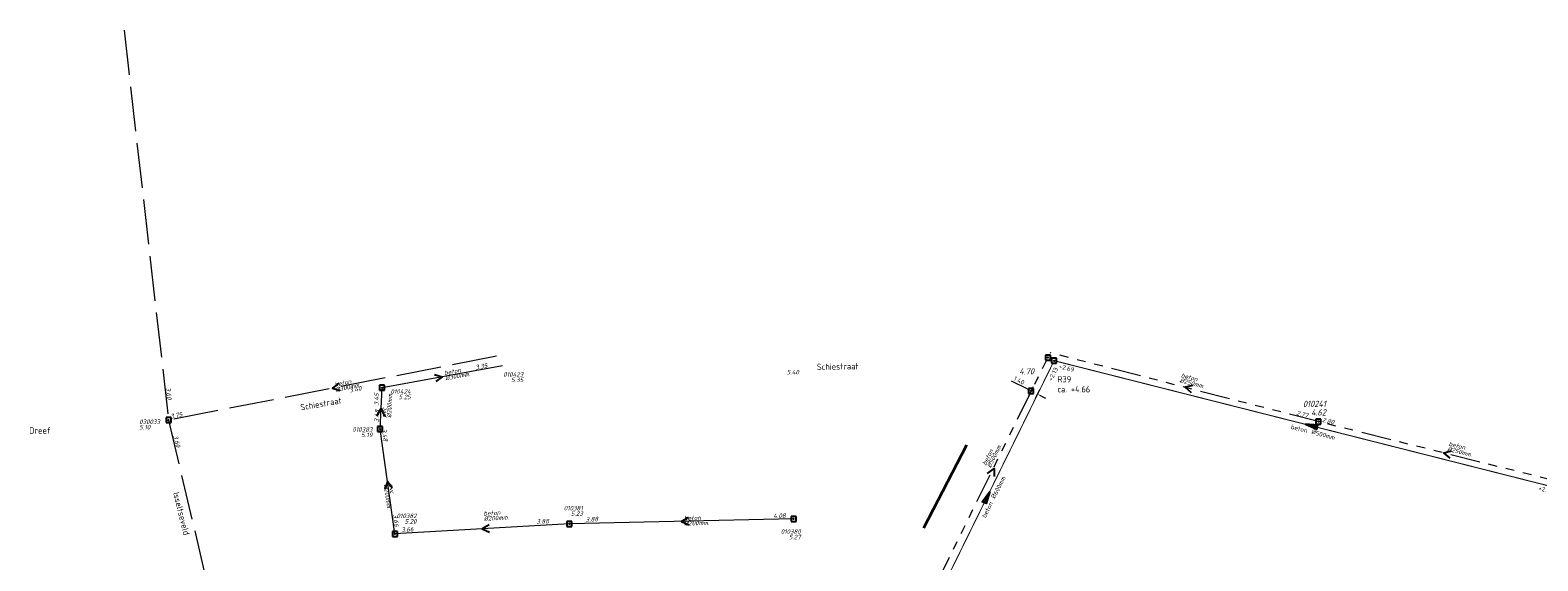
# Model space of a CAD drawing. Header units: metres. Extents: x 151924 to 154502, y 462248 to 463878.
# Tile 8 of 31: x 152953 to 153255, y 463723 to 463829. Entities that reach past the tile are written whole.
import ezdxf
from ezdxf.enums import TextEntityAlignment as Align
from ezdxf.lldxf.tags import DXFTag

# ---------------------------------------------------------------- set-up
doc = ezdxf.new("R2010")
doc.units = ezdxf.units.M
doc.header["$PDMODE"] = 64
doc.header["$PDSIZE"] = 1
for name, pattern in [('RI-GWA-SO', [18.45, 6, -1.8, 1.75, -1.8, 1.75, -1.8, 1.75, -1.8]), ('RI-HWA_BETON-SO', [11.4, 9, -2.4]), ('RI-ITR_BETON-SO', [11.4, 9, -2.4])]:
    doc.linetypes.add(name, pattern=pattern)
doc.layers.get('0').update_dxf_attribs({"linetype": 'CONTINUOUS'})
for name, color, linetype, lineweight in [('B-OI-RI-GWA-MATERIAAL-T18', 11, 'CONTINUOUS', 18), ('B-OI-RI-GWA-PUTDEKSELHOOGTE-T25', 11, 'CONTINUOUS', 25), ('B-OI-RI-GWA_BOB-T18', 11, 'CONTINUOUS', 18), ('B-OI-RI-GWA_DIAMETER-T18', 11, 'CONTINUOUS', 18), ('B-OI-RI-GWA_PUTNUMMER-T25', 11, 'CONTINUOUS', 18), ('B-OI-RI-GWA_RIOOLPUT-S', 11, 'CONTINUOUS', 25), ('B-OI-RI-GWA_TRANSPORTLEIDING_BETON_250-G', 11, 'RI-GWA-SO', 18), ('B-OI-RI-GWA_TRANSPORTLEIDING_BETON_500-G', 11, 'RI-GWA-SO', 18), ('B-OI-RI-HWA-BOB-T18', 151, 'CONTINUOUS', 18), ('B-OI-RI-HWA-MATERIAAL-T18', 151, 'CONTINUOUS', 18), ('B-OI-RI-HWA-PUTDEKSELHOOGTE-T25', 151, 'CONTINUOUS', 25), ('B-OI-RI-HWA_DIAMETER-T18', 151, 'CONTINUOUS', 18), ('B-OI-RI-HWA_PUTNUMMER-T25', 151, 'CONTINUOUS', 25), ('B-OI-RI-HWA_RIOOLPUT-S', 151, 'CONTINUOUS', 25), ('B-OI-RI-HWA_TRANSPORTLEIDING_BETON_300-G', 151, 'RI-ITR_BETON-SO', 18), ('B-OI-RI-STROOMRICHTING-S', 252, 'CONTINUOUS', 25), ('B-OI-RI-VWA-BOB-T18', 34, 'CONTINUOUS', 18), ('B-OI-RI-VWA-DIAMETER-T18', 34, 'CONTINUOUS', 18), ('B-OI-RI-VWA-MATERIAAL-T18', 34, 'CONTINUOUS', 18), ('B-OI-RI-VWA-PUTDEKSELHOOGTE-T25', 34, 'CONTINUOUS', 25), ('B-OI-RI-VWA_PUTNUMMER-T25', 34, 'CONTINUOUS', 25), ('B-OI-RI-VWA_RIOOLPUT-S', 34, 'CONTINUOUS', 25), ('B-OI-RI-VWA_TRANSPORTLEIDING_BETON_200-G', 34, 'RI-VWA_BETON200', 18), ('B-OI-RI-VWA_TRANSPORTLEIDING_BETON_300-G', 34, 'RI-VWA_BETON300', 18), ('B-OI-RI-VWA_TRANSPORTLEIDING_PVC_200-G', 34, 'RI-VWA_PVC200', 18), ('B-RO-OG-TOPOGRAFIE-T18', 2, 'CONTINUOUS', 18), ('N-OI-RI-HWA_PUTDEKSELHOOGTE-T25', 154, 'CONTINUOUS', 25), ('N-OI-RI-HWA_PUTNUMMER-T25', 154, 'CONTINUOUS', 18), ('N-OI-RI-HWA_RIOOLLEIDING_BETON_500-G', 154, 'RI-HWA_BETON-SO', 35), ('N-OI-RI-HWA_RIOOLLEIDING_BETON_600-G', 154, 'RI-HWA_BETON-SO', 35), ('N-OI-RI-HWA_STROOMRICHTING-S', 154, 'CONTINUOUS', 25), ('N-OI-RI-M', 1, 'CONTINUOUS', 18), ('N-RO-KG-GRENS_WERK-G', 7, 'XX-WERKGRENS', 35)]:
    doc.layers.add(name, color=color, linetype=linetype, lineweight=lineweight)
doc.layers.get('0').freeze()
doc.styles.add('NLCS-ISO', font='NLCS-ISO.ttf')
doc.styles.add('NLCS-ISO-M200-T18', font='NLCS-ISO.ttf', dxfattribs={"height": 0.36})
doc.styles.add('NLCS-ISO-M500-T18', font='NLCS-ISO.ttf', dxfattribs={"height": 0.9})
doc.styles.add('NLCS-ISO-M500-T18_CURSIEF', font='NLCS-ISO.ttf', dxfattribs={"oblique": 15, "height": 0.9})
doc.styles.add('NLCS-ISO-M500-T25', font='NLCS-ISO.ttf', dxfattribs={"height": 1.25})
doc.styles.add('NLCS-ISO-M500-T25_CURSIEF', font='NLCS-ISO.ttf', dxfattribs={"oblique": 15, "height": 1.25})
tags = doc.linetypes.add('RI-VWA_BETON200', pattern='A,7.8,-0.6,["Beton 200",Standard,S=1.2,R=0,X=0,Y=-0.45],-9.56,6.5,-0.92,["Beton 200",Standard,S=1.2,R=0,X=0,Y=-0.45],-9.37,7.8', length=42.55).pattern_tags.tags
tags[19] = DXFTag(74, 10)
tags[6] = DXFTag(74, 10)
tags = doc.linetypes.add('RI-VWA_BETON300', pattern='A,7.8,-0.6,["Beton 300",Standard,S=1.2,R=0,X=0,Y=-0.45],-9.56,6.5,-0.92,["Beton 300",Standard,S=1.2,R=0,X=0,Y=-0.45],-9.37,7.8', length=42.55).pattern_tags.tags
tags[19] = DXFTag(74, 10)
tags[6] = DXFTag(74, 10)
tags = doc.linetypes.add('RI-VWA_PVC200', pattern='A,7.8,-1,["PVC 200",Standard,S=1.2,R=0,X=0,Y=-0.45],-9.17,6.5,-1.33,["PVC 200",Standard,S=1.2,R=0,X=0,Y=-0.45],-9,7.8', length=42.6).pattern_tags.tags
tags[19] = DXFTag(74, 10)
tags[6] = DXFTag(74, 10)
doc.linetypes.add('XX-WERKGRENS', pattern='A,0,[137,NLCS.SHX,S=0.1,R=0,X=-1.1,Y=-1.35],-6', length=6)
doc.dimstyles.new('NLCS-M500-T18-PIJL_L2_H2', dxfattribs={"dimscale": 0.5, "dimtxt": 2.5, "dimasz": 1.8, "dimexe": 2, "dimexo": 2, "dimgap": 0.7, "dimtad": 1, "dimzin": 0, "dimdsep": 46, "dimtxsty": 'NLCS-ISO-M500-T18', "dimcen": 0, "dimdle": 2, "dimclrd": 256, "dimclre": 256, "dimclrt": 256, "dimazin": 0, "dimtfac": 1, "dimtdec": 3, "dimtofl": 0, "dimtmove": 0, "dimatfit": 3, "dimfxl": 2, "dimfxlon": 1, "dimtfillclr": 256, "dimtolj": 1, "dimtzin": 0, "dimlwd": -1, "dimlwe": -1, "dimarcsym": 0})

# ---------------------------------------------------------------- blocks, each defined once
blk = doc.blocks.new('*U132')
at = {"ltscale": 0.1}
blk.add_hatch(color=256, dxfattribs=at).paths.add_polyline_path([(-2.5, 0), (2.5, -0.83), (2.5, 0.83)])
at = {"ltscale": 0.1, "flags": 128}
blk.add_lwpolyline([(-2.5, 0), (2.5, -0.83), (2.5, 0.83)], close=True, dxfattribs=at)
at = {"ltscale": 0.1, "insert": (2.43, -1.32), "char_height": 1.8, "attachment_point": 3, "style": 'NLCS-ISO'}
blk.add_mtext_dynamic_manual_height_columns('%%C', width=3.1412, gutter_width=1.8, heights=[0], dxfattribs=at)
at = {"ltscale": 0.1, "style": 'NLCS-ISO'}
blk.add_attdef('BOBL', text='', height=1.8, dxfattribs=at).set_placement((-97.76, -3.24), align=Align.BOTTOM_RIGHT)
blk.add_attdef('MAT', text='', height=1.8, rotation=360, dxfattribs=at).set_placement((-1, -3.84), align=Align.BOTTOM_RIGHT)
blk.add_attdef('JVA', text='', height=1.8, dxfattribs=at).set_placement((0, -1), align=Align.TOP_CENTER)
blk.add_attdef('DIA', text='', height=1.8, rotation=360, dxfattribs=at).set_placement((2.43, -3.84), align=Align.BOTTOM_LEFT)
blk.add_attdef('BOBR', text='', height=1.8, dxfattribs=at).set_placement((94.54, -3.24), align=Align.BOTTOM_LEFT)
blk = doc.blocks.new('*U133')
at = {"ltscale": 0.1}
blk.add_hatch(color=256, dxfattribs=at).paths.add_polyline_path([(2.5, 0), (-2.5, -0.83), (-2.5, 0.83)])
at = {"ltscale": 0.1, "flags": 128}
blk.add_lwpolyline([(2.5, 0), (-2.5, -0.83), (-2.5, 0.83)], close=True, dxfattribs=at)
at = {"ltscale": 0.1, "insert": (2.43, -1.32), "char_height": 1.8, "attachment_point": 3, "style": 'NLCS-ISO'}
blk.add_mtext_dynamic_manual_height_columns('%%C', width=3.1412, gutter_width=1.8, heights=[0], dxfattribs=at)
at = {"ltscale": 0.1, "style": 'NLCS-ISO'}
blk.add_attdef('BOBL', text='', height=1.8, dxfattribs=at).set_placement((-33.85, -3.24), align=Align.BOTTOM_RIGHT)
blk.add_attdef('MAT', text='', height=1.8, rotation=360, dxfattribs=at).set_placement((-1, -3.84), align=Align.BOTTOM_RIGHT)
blk.add_attdef('JVA', text='', height=1.8, dxfattribs=at).set_placement((0, -1), align=Align.TOP_CENTER)
blk.add_attdef('DIA', text='', height=1.8, rotation=360, dxfattribs=at).set_placement((2.43, -3.84), align=Align.BOTTOM_LEFT)
blk.add_attdef('BOBR', text='', height=1.8, dxfattribs=at).set_placement((53.08, -3.24), align=Align.BOTTOM_LEFT)
blk = doc.blocks.new('*D115')
at = {"layer": '', "color": 0, "transparency": 16777216}
for p in [(153157.03, 463763.34, 2.09), (153158.27, 463762.71, 2.09), (153153.66, 463756.65)]:
    blk.add_point(p, dxfattribs=at)
at = {"layer": 'N-OI-RI-M', "transparency": 16777216}
for p, q in [((153152.86, 463757.05), (153149.74, 463758.62)), ((153154.09, 463757.49), (153153.21, 463755.75)), ((153155.33, 463756.86), (153154.46, 463755.13)), ((153155.72, 463755.62), (153156.52, 463755.21))]:
    blk.add_line(p, q, dxfattribs=at)
for points in [[(153152.93, 463757.18), (153152.79, 463756.92), (153153.66, 463756.65)], [(153155.78, 463755.75), (153155.65, 463755.48), (153154.91, 463756.02)]]:
    blk.add_solid(points, dxfattribs=at)
at = {"layer": 'N-OI-RI-M', "transparency": 16777216, "insert": (153151.26, 463758.75), "char_height": 0.9, "attachment_point": 5, "rotation": 333.3187, "style": 'NLCS-ISO-M500-T18'}
blk.add_mtext('\\A1;1.40', dxfattribs=at)

msp = doc.modelspace()

# ---------------------------------------------------------------- linework, layer by layer
at = {"layer": 'B-OI-RI-GWA_RIOOLPUT-S', "linetype": 'Continuous'}
msp.add_point((153211.32, 463750.49), dxfattribs=at)
at = {"layer": 'B-OI-RI-GWA_TRANSPORTLEIDING_BETON_250-G'}
for p, q in [((153211.32, 463750.49), (153157.507, 463764.301, 2.094)), ((153261.61, 463737.92), (153211.32, 463750.49))]:
    msp.add_line(p, q, dxfattribs=at)
at = {"layer": 'B-OI-RI-GWA_TRANSPORTLEIDING_BETON_500-G'}
msp.add_line((153134.608, 463717.917, 5.142), (153157.507, 463764.301, 2.094), dxfattribs=at)
at = {"layer": 'B-OI-RI-HWA_RIOOLPUT-S'}
msp.add_point((152980.56, 463750.8), dxfattribs=at)
at = {"layer": 'B-OI-RI-HWA_TRANSPORTLEIDING_BETON_300-G'}
for p, q in [((152971.63, 463828.98), (152980.56, 463750.8)), ((153046.4, 463763.6), (152980.56, 463750.8)), ((152980.56, 463750.8), (152994.12, 463693.46))]:
    msp.add_line(p, q, dxfattribs=at)
at = {"layer": 'B-OI-RI-STROOMRICHTING-S'}
for points in [[(153033.95, 463759.95), (153035.5, 463759.5), (153034.21, 463758.53)], [(153014.76, 463758.18), (153013.48, 463757.2), (153015.03, 463756.77)], [(153186.12, 463757.72), (153184.55, 463757.39), (153185.76, 463756.33)], [(153022.35, 463751.63), (153023.2, 463753.15), (153023.9, 463751.55)], [(153238.04, 463744.55), (153236.46, 463744.2), (153237.69, 463743.16)], [(153144.92, 463740.11), (153146.21, 463741.08), (153146.21, 463739.47)], [(153025.42, 463737.18), (153024.5, 463738.5), (153023.99, 463736.97)], [(153084.92, 463731.25), (153083.5, 463730.5), (153084.96, 463729.81)], [(153044.9, 463729.8), (153043.5, 463729), (153044.98, 463728.36)]]:
    msp.add_lwpolyline(points, dxfattribs=at)
at = {"layer": 'B-OI-RI-VWA_RIOOLPUT-S'}
for p in [(153023.4, 463757.3), (153023, 463749), (153106, 463731), (153026, 463728), (153061, 463730)]:
    msp.add_point(p, dxfattribs=at)
at = {"layer": 'B-OI-RI-VWA_TRANSPORTLEIDING_BETON_200-G'}
for p, q in [((153061, 463730), (153026, 463728)), ((153106, 463731), (153061, 463730))]:
    msp.add_line(p, q, dxfattribs=at)
at = {"layer": 'B-OI-RI-VWA_TRANSPORTLEIDING_BETON_300-G'}
msp.add_line((153047.6, 463761.7), (153023.4, 463757.3), dxfattribs=at)
at = {"layer": 'B-OI-RI-VWA_TRANSPORTLEIDING_PVC_200-G'}
for p, q in [((153023, 463749), (153023.4, 463757.3)), ((153026, 463728), (153023, 463749))]:
    msp.add_line(p, q, dxfattribs=at)
at = {"layer": 'N-OI-RI-HWA_RIOOLLEIDING_BETON_500-G', "flags": 128}
msp.add_lwpolyline([(153259.133, 463737.207, 0.2, 0.2, 0), (153259.133, 463737.207, 0.2, 0.2, 0), (153158.751, 463762.592, 0.2, 0.2, 0)], format="xyseb", dxfattribs=at)
at = {"layer": 'N-OI-RI-HWA_RIOOLLEIDING_BETON_600-G', "const_width": 0.2, "flags": 128}
msp.add_lwpolyline([(153135.393, 463716.238), (153158.052, 463762.265)], dxfattribs=at)
at = {"layer": 'N-RO-KG-GRENS_WERK-G', "flags": 128}
msp.add_lwpolyline([(153132.121, 463729.229), (153140.754, 463745.861)], dxfattribs=at)

# ---------------------------------------------------------------- block references
at = {"layer": 'N-OI-RI-HWA_STROOMRICHTING-S', "xscale": 0.5, "yscale": 0.5, "zscale": 0.5}
for name, p, rotation, values in [('*U133', (153144.796, 463735.365), 63.54631148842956, {'MAT': 'beton', 'DIA': '600mm', 'BOBL': '+2.18', 'BOBR': '+2.13'}), ('*U132', (153209.907, 463749.704), 345.7557290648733, {'MAT': 'beton', 'DIA': '500mm', 'BOBL': '+2.69', 'BOBR': '+2.71'})]:
    msp.add_blockref(name, p, dxfattribs=dict(at, rotation=rotation)).add_auto_attribs(values)

# ---------------------------------------------------------------- texts
at = {"layer": 'B-OI-RI-GWA-MATERIAAL-T18', "linetype": 'ByBlock', "style": 'NLCS-ISO-M500-T18_CURSIEF', "oblique": 15}
for rotation, p in [(345.55657, (153183.651, 463759.414)), (345.96644, (153237.348, 463745.667)), (63.4893, (153144.579, 463741.612))]:
    msp.add_text('beton', height=0.9, rotation=rotation, dxfattribs=at).set_placement(p)
at = {"layer": 'B-OI-RI-GWA-PUTDEKSELHOOGTE-T25', "linetype": 'ByBlock', "style": 'NLCS-ISO-M500-T25_CURSIEF', "oblique": 15}
for s, p in [('4.70', (153154.231, 463759.965)), ('4.62', (153212.815, 463751.722))]:
    msp.add_text(s, height=1.25, dxfattribs=at).set_placement(p, align=Align.RIGHT)
at = {"layer": 'B-OI-RI-GWA_BOB-T18', "linetype": 'ByBlock', "style": 'NLCS-ISO-M500-T18_CURSIEF', "oblique": 15}
msp.add_text('2.77', height=0.9, rotation=345.55657, dxfattribs=at).set_placement((153206.804, 463751.853))
msp.add_text('2.80', height=0.9, rotation=345.96644, dxfattribs=at).set_placement((153214.323, 463749.895), align=Align.RIGHT)
at = {"layer": 'B-OI-RI-GWA_DIAMETER-T18', "linetype": 'ByBlock', "style": 'NLCS-ISO-M500-T18_CURSIEF', "oblique": 15}
for s, rotation, p in [('%%c250mm.', 345.55657, (153183.389, 463758.398)), ('%%c500mm.', 63.4893, (153145.519, 463741.143)), ('%%c250mm.', 345.96644, (153237.093, 463744.648))]:
    msp.add_text(s, height=0.9, rotation=rotation, dxfattribs=at).set_placement(p)
at = {"layer": 'B-OI-RI-GWA_PUTNUMMER-T25', "linetype": 'ByBlock', "style": 'NLCS-ISO-M500-T25_CURSIEF', "oblique": 15}
msp.add_text('010241', height=1.25, dxfattribs=at).set_placement((153212.815, 463753.43), align=Align.RIGHT)
at = {"layer": 'B-OI-RI-HWA-BOB-T18', "linetype": 'ByBlock', "style": 'NLCS-ISO-M500-T18_CURSIEF', "oblique": 15}
for s, rotation, p in [('3.60', 276.51629, (152980.293, 463754.896)), ('3.75', 11.00168, (152983.387, 463751.553))]:
    msp.add_text(s, height=0.9, rotation=rotation, dxfattribs=at).set_placement(p, align=Align.RIGHT)
msp.add_text('3.60', height=0.9, rotation=283.30511, dxfattribs=at).set_placement((152981.514, 463747.635))
at = {"layer": 'B-OI-RI-HWA-MATERIAAL-T18', "linetype": 'ByBlock', "style": 'NLCS-ISO-M500-T18_CURSIEF', "oblique": 15}
msp.add_text('beton', height=0.9, rotation=11.00168, dxfattribs=at).set_placement((153013.933, 463757.492))
at = {"layer": 'B-OI-RI-HWA-PUTDEKSELHOOGTE-T25', "linetype": 'ByBlock', "style": 'NLCS-ISO-M500-T25_CURSIEF', "oblique": 15}
msp.add_text('5.10', height=0.9, dxfattribs=at).set_placement((152974.68, 463748.931))
at = {"layer": 'B-OI-RI-HWA_DIAMETER-T18', "linetype": 'ByBlock', "style": 'NLCS-ISO-M500-T18_CURSIEF', "oblique": 15}
msp.add_text('%%c300mm.', height=0.9, rotation=11.00168, dxfattribs=at).set_placement((153014.133, 463756.461))
at = {"layer": 'B-OI-RI-HWA_PUTNUMMER-T25', "linetype": 'ByBlock', "style": 'NLCS-ISO-M500-T25_CURSIEF', "oblique": 15}
msp.add_text('030033', height=0.9, dxfattribs=at).set_placement((152974.68, 463750.031))
at = {"layer": 'B-OI-RI-VWA-BOB-T18', "linetype": 'ByBlock', "style": 'NLCS-ISO-M500-T18_CURSIEF', "oblique": 15}
for s, rotation, p in [('3.35', 10.30485, (153042.209, 463760.913)), ('3.48', 87.24089, (153022.77, 463750.342)), ('3.66', 278.1301, (153025.595, 463731.828)), ('3.88', 3.27049, (153064.283, 463730.388)), ('4.08', 1.27303, (153101.924, 463731.155))]:
    msp.add_text(s, height=0.9, rotation=rotation, dxfattribs=at).set_placement(p)
for s, rotation, p in [('3.40', 10.30485, (153019.33, 463756.763)), ('3.45', 87.24089, (153022.775, 463756.168)), ('3.48', 278.1301, (153023.703, 463746.523)), ('3.66', 3.27049, (153029.742, 463728.5)), ('3.88', 1.27303, (153056.897, 463730.109))]:
    msp.add_text(s, height=0.9, rotation=rotation, dxfattribs=at).set_placement(p, align=Align.RIGHT)
at = {"layer": 'B-OI-RI-VWA-DIAMETER-T18', "linetype": 'ByBlock', "style": 'NLCS-ISO-M500-T18_CURSIEF', "oblique": 15}
for s, rotation, p in [('%%c300mm.', 10.30485, (153036.144, 463758.753)), ('%%c200mm.', 87.24089, (153025.237, 463751.239)), ('%%c200mm.', 278.1301, (153023.729, 463737.885)), ('%%c200mm.', 3.27049, (153043.821, 463730.585)), ('%%c200mm.', 1.27303, (153084.019, 463729.661))]:
    msp.add_text(s, height=0.9, rotation=rotation, dxfattribs=at).set_placement(p)
at = {"layer": 'B-OI-RI-VWA-MATERIAAL-T18', "linetype": 'ByBlock', "style": 'NLCS-ISO-M500-T18_CURSIEF', "oblique": 15}
for s, rotation, p in [('beton', 10.30485, (153035.956, 463759.786)), ('pvc', 87.24089, (153024.188, 463751.289)), ('pvc', 278.1301, (153024.769, 463738.033)), ('beton', 3.27049, (153043.761, 463731.633)), ('beton', 1.27303, (153083.995, 463730.711))]:
    msp.add_text(s, height=0.9, rotation=rotation, dxfattribs=at).set_placement(p)
at = {"layer": 'B-OI-RI-VWA-PUTDEKSELHOOGTE-T25', "linetype": 'ByBlock', "style": 'NLCS-ISO-M500-T25_CURSIEF', "oblique": 15}
for s, p in [('5.35', (153051.739, 463758.413)), ('5.40', (153107.054, 463759.975)), ('5.25', (153029.157, 463754.994)), ('5.19', (153021.482, 463747.386)), ('5.23', (153063.7, 463731.6)), ('5.20', (153030.328, 463730.057)), ('5.27', (153107.431, 463726.909))]:
    msp.add_text(s, height=0.9, dxfattribs=at).set_placement(p, align=Align.RIGHT)
at = {"layer": 'B-OI-RI-VWA_PUTNUMMER-T25', "linetype": 'ByBlock', "style": 'NLCS-ISO-M500-T25_CURSIEF', "oblique": 15}
for s, p in [('010423', (153051.739, 463759.513)), ('010424', (153029.157, 463756.094)), ('010383', (153021.482, 463748.486)), ('010382', (153030.328, 463731.157)), ('010381', (153063.7, 463732.7)), ('010380', (153107.431, 463728.009))]:
    msp.add_text(s, height=0.9, dxfattribs=at).set_placement(p, align=Align.RIGHT)
at = {"layer": 'B-RO-OG-TOPOGRAFIE-T18', "style": 'NLCS-ISO-M200-T18'}
for s, rotation, p in [('Schiestraat', 1, (153114.847, 463761.545)), ('Schiestraat', 9.8, (153011.141, 463754.058)), ('Isseltseveld', 284.3, (152983.145, 463732.048))]:
    msp.add_text(s, height=1.25, rotation=rotation, dxfattribs=at).set_placement(p, align=Align.MIDDLE)
msp.add_text('Dreef', height=1.25, dxfattribs=at).set_placement((152954.759, 463748.721), align=Align.MIDDLE)
at = {"layer": 'N-OI-RI-HWA_PUTDEKSELHOOGTE-T25', "style": 'NLCS-ISO-M500-T25'}
msp.add_text('ca. +4.66', height=1.25, dxfattribs=at).set_placement((153158.944, 463756.355))
at = {"layer": 'N-OI-RI-HWA_PUTNUMMER-T25', "style": 'NLCS-ISO-M500-T25'}
msp.add_text('R39', height=1.25, dxfattribs=at).set_placement((153158.944, 463758.363))

# ---------------------------------------------------------------- dimensions: what is measured, and where the dimension line sits
at = {"layer": 'N-OI-RI-M'}
dim = msp.add_aligned_dim(p1=(153158.275, 463762.713, 2.094), p2=(153157.027, 463763.34, 2.094), distance=7.491, dimstyle='NLCS-M500-T18-PIJL_L2_H2', dxfattribs=at)
dim.commit()
dim.dimension.update_dxf_attribs({"geometry": '*D115', "text_midpoint": (153151.258, 463758.751)})

doc.saveas('drawing.dxf')
